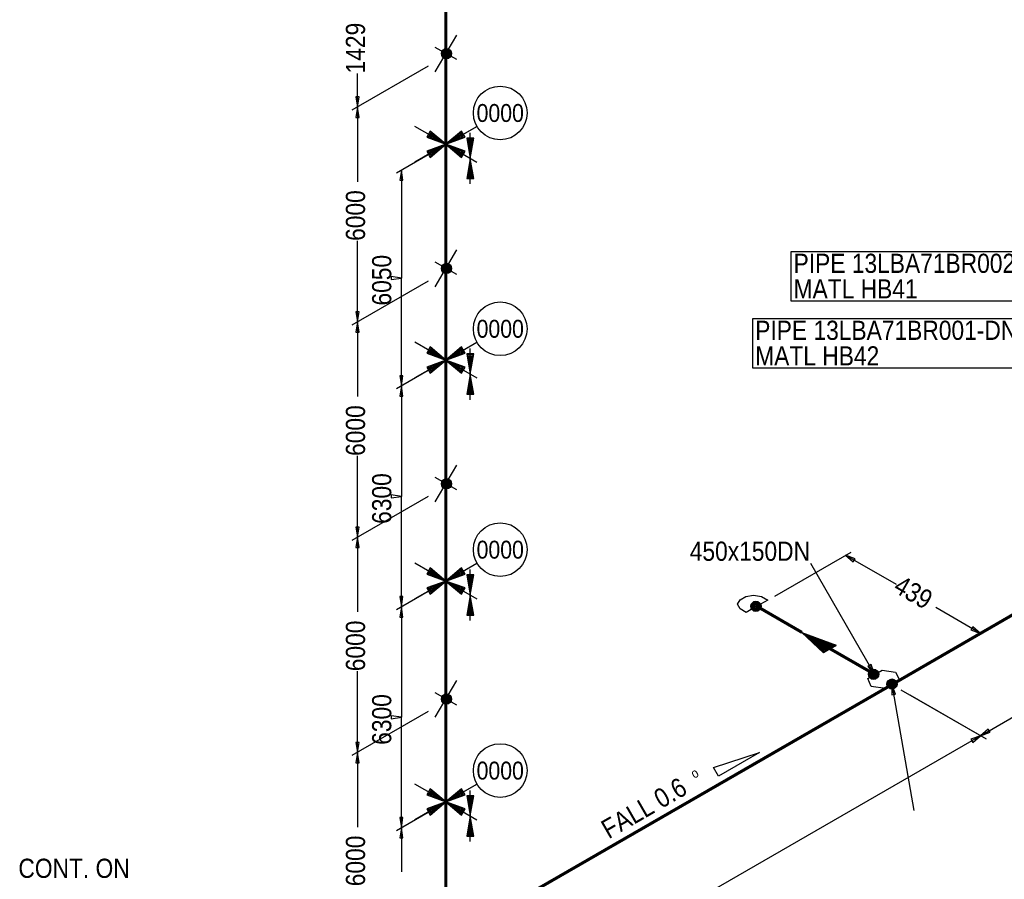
# Model space of a CAD drawing. Extents: x 0 to 841, y 0 to 594.
# Tile 3 of 5: x 251 to 444, y 196 to 365. Entities that reach past the tile are written whole.
import ezdxf
from ezdxf.enums import TextEntityAlignment as Align

# ---------------------------------------------------------------- set-up
doc = ezdxf.new("R2010")
doc.units = 0
for name, color, linetype in [('AD1', 7, 'Continuous'), ('AD2', 7, 'Continuous'), ('AD3', 7, 'Continuous'), ('NODE', 7, 'Continuous'), ('SUPP', 7, 'Continuous')]:
    doc.layers.add(name, color=color, linetype=linetype)
doc.styles.add('ARIAL', font='arial.ttf')

msp = doc.modelspace()

# ---------------------------------------------------------------- linework, layer by layer
at = {"color": 2}
for centre, radius in [((334.81, 357.87), 0.85), ((334.81, 357.87), 0.7), ((334.81, 357.87), 0.55), ((334.81, 357.87), 0.4), ((334.81, 357.87), 0.25), ((334.81, 315.87), 0.85), ((334.81, 315.87), 0.7), ((334.81, 315.87), 0.55), ((334.81, 315.87), 0.4), ((334.81, 315.87), 0.25), ((334.81, 273.77), 0.85), ((334.81, 273.77), 0.7), ((334.81, 273.77), 0.55), ((334.81, 273.77), 0.4), ((334.81, 273.77), 0.25), ((395.31, 249.8), 0.85), ((395.31, 249.8), 0.7), ((395.31, 249.8), 0.55), ((395.31, 249.8), 0.4), ((395.31, 249.8), 0.25), ((418.31, 236.5), 0.85), ((418.31, 236.5), 0.7), ((418.31, 236.5), 0.55), ((418.31, 236.5), 0.4), ((418.31, 236.5), 0.25), ((421.9, 234.6), 0.85), ((421.9, 234.6), 0.7), ((421.9, 234.6), 0.55), ((421.9, 234.6), 0.4), ((421.9, 234.6), 0.25), ((334.81, 231.67), 0.85), ((334.81, 231.67), 0.7), ((334.81, 231.67), 0.55), ((334.81, 231.67), 0.4), ((334.81, 231.67), 0.25)]:
    msp.add_circle(centre, radius, dxfattribs=at)
at = {"color": 4}
for centre in [(334.7, 340.15), (334.7, 297.95), (334.7, 254.75), (334.7, 211.55)]:
    msp.add_circle(centre, 0.25, dxfattribs=at)
at = {"layer": 'AD1', "color": 3, "flags": 128}
msp.add_lwpolyline([(437.3, 245.2), (439.2, 244.5), (437.7, 245.8)], dxfattribs=at)
at = {"layer": 'AD1', "flags": 128}
msp.add_lwpolyline([(422.6, 232.6), (421.9, 234.5), (421.9, 232.5)], dxfattribs=at)
at = {"layer": 'AD2', "color": 7}
msp.add_line((421.9, 232.5), (422.6, 232.6), dxfattribs=at)
at = {"layer": 'AD3', "color": 7, "flags": 128}
msp.add_lwpolyline([(421.9, 234.5), (426.2, 209.9)], dxfattribs=at)
at = {"layer": 'ARROW', "color": 7}
for p, q in [((317.7, 349.4), (317.1, 349.4)), ((317.1, 345.4), (317.7, 345.4)), ((325.7, 333.1), (326.3, 333.1)), ((324, 314.3), (324, 313.7)), ((317.7, 307.4), (317.1, 307.4)), ((317.1, 303.4), (317.7, 303.4)), ((326.3, 294.9), (325.7, 294.9)), ((325.7, 290.9), (326.3, 290.9)), ((324, 271.6), (324, 271)), ((317.7, 265.3), (317.1, 265.3)), ((317.1, 261.3), (317.7, 261.3)), ((414.3, 258.5), (414.7, 259.1)), ((326.3, 251.7), (325.7, 251.7)), ((325.7, 247.7), (326.3, 247.7)), ((417.8, 238.4), (417.2, 238)), ((324, 228.4), (324, 227.8)), ((441.1, 225.2), (440.7, 225.8)), ((437.3, 223.8), (437.7, 223.2)), ((317.7, 223.2), (317.1, 223.2)), ((317.1, 219.2), (317.7, 219.2)), ((326.3, 208.5), (325.7, 208.5)), ((325.7, 204.5), (326.3, 204.5))]:
    msp.add_line(p, q, dxfattribs=at)
at = {"layer": 'ARROW', "color": 3}
msp.add_line((437.7, 245.8), (437.3, 245.2), dxfattribs=at)
at = {"layer": 'CAP', "color": 2, "flags": 128}
msp.add_lwpolyline([(395.5, 249.8), (393.4, 248.6), (392.2, 249.3), (391.7, 250.2), (392.2, 251.1), (393.3, 251.7), (394.8, 252), (396.4, 251.7), (397.6, 251), (395.5, 249.8)], dxfattribs=at)
at = {"layer": 'G1', "color": 4, "flags": 128}
msp.add_lwpolyline([(439.2, 244.5), (430.5, 249.6)], dxfattribs=at)
at = {"layer": 'GT_1', "flags": 128}
for points in [[(317.1, 349.4), (317.4, 347.4), (317.7, 349.4)], [(317.7, 345.4), (317.4, 347.4), (317.1, 345.4)], [(317.1, 307.4), (317.4, 305.4), (317.7, 307.4)], [(317.7, 303.4), (317.4, 305.4), (317.1, 303.4)], [(317.1, 265.3), (317.4, 263.3), (317.7, 265.3)], [(317.7, 261.3), (317.4, 263.3), (317.1, 261.3)], [(414.7, 259.1), (412.8, 259.8), (414.3, 258.5)], [(417.2, 238), (418.5, 236.5), (417.8, 238.4)], [(440.7, 225.8), (439.2, 224.5), (441.1, 225.2)], [(437.7, 223.2), (439.2, 224.5), (437.3, 223.8)], [(317.1, 223.2), (317.4, 221.2), (317.7, 223.2)], [(317.7, 219.2), (317.4, 221.2), (317.1, 219.2)]]:
    msp.add_lwpolyline(points, dxfattribs=at)
at = {"layer": 'GT_1', "color": 2, "flags": 128}
for points in [[(326.3, 333.1), (326, 335.1), (325.7, 333.1)], [(324, 313.7), (326, 314), (324, 314.3)], [(325.7, 294.9), (326, 292.9), (326.3, 294.9)], [(326.3, 290.9), (326, 292.9), (325.7, 290.9)], [(324, 271), (326, 271.3), (324, 271.6)], [(325.7, 251.7), (326, 249.7), (326.3, 251.7)], [(326.3, 247.7), (326, 249.7), (325.7, 247.7)], [(324, 227.8), (326, 228.1), (324, 228.4)], [(325.7, 208.5), (326, 206.5), (326.3, 208.5)], [(326.3, 204.5), (326, 206.5), (325.7, 204.5)]]:
    msp.add_lwpolyline(points, dxfattribs=at)
at = {"layer": 'NODE', "color": 7}
for p, q in [((334.7, 340.15), (340.76, 343.65)), ((334.7, 297.95), (340.76, 301.45)), ((334.7, 254.75), (340.76, 258.25)), ((334.7, 211.55), (340.76, 215.05))]:
    msp.add_line(p, q, dxfattribs=at)
at = {"layer": 'NODE', "color": 6}
for centre in [(345.31, 346.27), (345.31, 304.07), (345.31, 260.88), (345.31, 217.68)]:
    msp.add_circle(centre, 5.25, dxfattribs=at)
at = {"layer": 'PL2', "color": 7, "flags": 128}
for points in [[(332.6, 354.3), (336.8, 361.5)], [(336.8, 356.7), (332.6, 359.1)], [(331.2, 355.4), (316.3, 346.8)], [(331.2, 355.4), (316.3, 346.8)], [(317.4, 347.4), (317.4, 354)], [(317.4, 347.4), (317.4, 332.8)], [(331.2, 338.1), (325, 334.5)], [(326, 335.1), (326, 314)], [(317.4, 305.4), (317.4, 321.3)], [(332.6, 312.3), (336.8, 319.5)], [(336.8, 314.7), (332.6, 317.1)], [(326, 292.9), (326, 314)], [(331.2, 313.4), (316.3, 304.8)], [(331.2, 313.4), (316.3, 304.8)], [(317.4, 305.4), (317.4, 290.8)], [(326, 292.9), (326, 271.3)], [(317.4, 263.3), (317.4, 279.2)], [(332.6, 270.2), (336.8, 277.4)], [(336.8, 272.6), (332.6, 275)], [(331.2, 271.3), (316.3, 262.7)], [(331.2, 271.3), (316.3, 262.7)], [(326, 249.7), (326, 271.3)], [(317.4, 263.3), (317.4, 248.7)], [(399, 251.8), (413.9, 260.4)], [(418.5, 236.5), (406, 258.2)], [(412.8, 259.8), (422.7, 254.1)], [(326, 249.7), (326, 228.1)], [(425.4, 236.5), (440.3, 245.1)], [(317.4, 221.2), (317.4, 237.1)], [(332.6, 228.1), (336.8, 235.3)], [(439.2, 224.5), (458.4, 235.6)], [(423.6, 233.5), (440.3, 223.9)], [(336.8, 230.5), (332.6, 232.9)], [(425.4, 232.5), (440.3, 223.9)], [(331.2, 229.2), (316.3, 220.6)], [(331.2, 229.2), (316.3, 220.6)], [(326, 206.5), (326, 228.1)], [(439.2, 224.5), (354.5, 175.6)], [(317.4, 221.2), (317.4, 206.6)], [(326, 206.5), (326, 197.9)]]:
    msp.add_lwpolyline(points, dxfattribs=at)
at = {"layer": 'PL2', "color": 3, "flags": 128}
for points in [[(331.2, 295.9), (325, 292.3)], [(331.2, 295.9), (325, 292.3)], [(331.2, 252.7), (325, 249.1)], [(331.2, 252.7), (325, 249.1)], [(331.2, 209.5), (325, 205.9)], [(331.2, 209.5), (325, 205.9)]]:
    msp.add_lwpolyline(points, dxfattribs=at)
at = {"layer": 'PL27', "flags": 128}
msp.add_lwpolyline([(409.8, 241.5), (408.5, 240.7), (404.3, 244.7), (411, 242.2), (408.6, 240.8), (404.8, 244.4), (410.9, 242.1), (408.8, 240.9), (405.4, 244.1), (410.7, 242), (409, 241), (405.9, 243.7), (410.5, 241.9), (409.1, 241.1), (406.4, 243.5), (410.4, 241.8), (409.3, 241.2), (407, 243.1), (410.2, 241.7), (409.5, 241.3), (407.4, 242.9), (410, 241.6), (409.6, 241.4), (408, 242.5), (409.9, 241.5), (409.8, 241.5), (404.3, 244.7)], dxfattribs=at)
at = {"layer": 'spoolno', "color": 7, "flags": 128}
for points in [[(402.2, 319.2), (461.8, 319.2), (461.8, 309.5), (402.2, 309.5), (402.2, 319.2)], [(394.7, 306.1), (454.3, 306.1), (454.3, 296.4), (394.7, 296.4), (394.7, 306.1)]]:
    msp.add_lwpolyline(points, dxfattribs=at)
at = {"layer": 'SUPP', "color": 4}
for p, q in [((334.48, 340.27), (328.64, 343.65)), ((331.64, 342.73), (330.94, 341.51)), ((334.7, 340.15), (331.64, 342.73)), ((337.76, 342.73), (334.7, 340.15)), ((334.92, 340.27), (340.76, 343.65)), ((338.46, 341.51), (337.76, 342.73)), ((330.94, 341.51), (334.7, 340.15)), ((331.8, 342.47), (331.24, 341.5)), ((331.24, 341.5), (334.25, 340.41)), ((331.95, 342.22), (331.53, 341.49)), ((331.53, 341.49), (333.79, 340.68)), ((334.25, 340.41), (331.8, 342.47)), ((332.11, 341.97), (331.83, 341.48)), ((331.83, 341.48), (333.34, 340.94)), ((333.79, 340.68), (331.95, 342.22)), ((333.34, 340.94), (332.11, 341.97)), ((332.27, 341.72), (332.13, 341.47)), ((332.13, 341.47), (332.88, 341.2)), ((332.88, 341.2), (332.27, 341.72)), ((334.7, 340.15), (338.46, 341.51)), ((337.6, 342.47), (335.15, 340.41)), ((335.15, 340.41), (338.16, 341.5)), ((337.45, 342.22), (335.61, 340.68)), ((335.61, 340.68), (337.87, 341.49)), ((337.29, 341.97), (336.06, 340.94)), ((336.06, 340.94), (337.57, 341.48)), ((337.13, 341.72), (336.52, 341.2)), ((336.52, 341.2), (337.27, 341.47)), ((337.27, 341.47), (337.13, 341.72)), ((337.57, 341.48), (337.29, 341.97)), ((337.87, 341.49), (337.45, 342.22)), ((338.16, 341.5), (337.6, 342.47)), ((340.16, 341.34), (338.76, 341.34)), ((338.76, 341.34), (339.46, 337.4)), ((340.02, 341.08), (338.9, 341.08)), ((338.9, 341.08), (339.46, 337.93)), ((339.88, 340.81), (339.04, 340.81)), ((339.04, 340.81), (339.46, 338.45)), ((339.46, 332.4), (339.46, 342.4)), ((339.46, 337.4), (340.16, 341.34)), ((339.46, 337.93), (340.02, 341.08)), ((339.46, 338.45), (339.88, 340.81)), ((334.48, 340.02), (328.64, 336.65)), ((334.7, 340.15), (330.94, 338.79)), ((330.94, 338.79), (331.64, 337.57)), ((334.25, 339.89), (331.24, 338.8)), ((331.24, 338.8), (331.8, 337.83)), ((333.79, 339.62), (331.53, 338.81)), ((331.53, 338.81), (331.95, 338.08)), ((331.64, 337.57), (334.7, 340.15)), ((331.8, 337.83), (334.25, 339.89)), ((333.34, 339.36), (331.83, 338.82)), ((331.83, 338.82), (332.11, 338.33)), ((331.95, 338.08), (333.79, 339.62)), ((332.11, 338.33), (333.34, 339.36)), ((332.88, 339.1), (332.13, 338.83)), ((332.13, 338.83), (332.27, 338.58)), ((332.27, 338.58), (332.88, 339.1)), ((334.7, 340.15), (337.76, 337.57)), ((338.46, 338.79), (334.7, 340.15)), ((334.92, 340.02), (340.76, 336.65)), ((335.15, 339.89), (337.6, 337.83)), ((338.16, 338.8), (335.15, 339.89)), ((335.61, 339.62), (337.45, 338.08)), ((337.87, 338.81), (335.61, 339.62)), ((336.06, 339.36), (337.29, 338.33)), ((337.57, 338.82), (336.06, 339.36)), ((336.52, 339.1), (337.13, 338.58)), ((337.27, 338.83), (336.52, 339.1)), ((337.13, 338.58), (337.27, 338.83)), ((337.29, 338.33), (337.57, 338.82)), ((337.45, 338.08), (337.87, 338.81)), ((337.6, 337.83), (338.16, 338.8)), ((337.76, 337.57), (338.46, 338.79)), ((339.74, 340.55), (339.18, 340.55)), ((339.18, 340.55), (339.46, 338.98)), ((339.6, 340.29), (339.32, 340.29)), ((339.32, 340.29), (339.46, 339.5)), ((339.46, 338.98), (339.74, 340.55)), ((339.46, 339.5), (339.6, 340.29)), ((339.46, 337.4), (338.76, 333.46)), ((339.46, 336.87), (338.9, 333.72)), ((340.16, 333.46), (339.46, 337.4)), ((340.02, 333.72), (339.46, 336.87)), ((339.46, 336.35), (339.04, 333.99)), ((339.46, 335.82), (339.18, 334.25)), ((339.46, 335.3), (339.32, 334.51)), ((339.88, 333.99), (339.46, 336.35)), ((339.74, 334.25), (339.46, 335.82)), ((339.6, 334.51), (339.46, 335.3)), ((338.76, 333.46), (340.16, 333.46)), ((338.9, 333.72), (340.02, 333.72)), ((339.04, 333.99), (339.88, 333.99)), ((339.18, 334.25), (339.74, 334.25)), ((339.32, 334.51), (339.6, 334.51)), ((334.48, 298.07), (328.64, 301.45)), ((331.64, 300.53), (330.94, 299.31)), ((334.7, 297.95), (331.64, 300.53)), ((337.76, 300.53), (334.7, 297.95)), ((334.92, 298.07), (340.76, 301.45)), ((338.46, 299.31), (337.76, 300.53)), ((330.94, 299.31), (334.7, 297.95)), ((331.8, 300.27), (331.24, 299.3)), ((331.24, 299.3), (334.25, 298.21)), ((331.95, 300.02), (331.53, 299.29)), ((331.53, 299.29), (333.79, 298.48)), ((334.25, 298.21), (331.8, 300.27)), ((332.11, 299.77), (331.83, 299.28)), ((331.83, 299.28), (333.34, 298.74)), ((333.79, 298.48), (331.95, 300.02)), ((333.34, 298.74), (332.11, 299.77)), ((332.27, 299.52), (332.13, 299.27)), ((332.13, 299.27), (332.88, 299)), ((332.88, 299), (332.27, 299.52)), ((334.7, 297.95), (338.46, 299.31)), ((337.6, 300.27), (335.15, 298.21)), ((335.15, 298.21), (338.16, 299.3)), ((337.45, 300.02), (335.61, 298.48)), ((335.61, 298.48), (337.87, 299.29)), ((337.29, 299.77), (336.06, 298.74)), ((336.06, 298.74), (337.57, 299.28)), ((337.13, 299.52), (336.52, 299)), ((336.52, 299), (337.27, 299.27)), ((337.27, 299.27), (337.13, 299.52)), ((337.57, 299.28), (337.29, 299.77)), ((337.87, 299.29), (337.45, 300.02)), ((338.16, 299.3), (337.6, 300.27)), ((340.16, 299.14), (338.76, 299.14)), ((338.76, 299.14), (339.46, 295.2)), ((340.02, 298.88), (338.9, 298.88)), ((338.9, 298.88), (339.46, 295.73)), ((339.88, 298.61), (339.04, 298.61)), ((339.04, 298.61), (339.46, 296.25)), ((339.46, 290.2), (339.46, 300.2)), ((339.46, 295.2), (340.16, 299.14)), ((339.46, 295.73), (340.02, 298.88)), ((339.46, 296.25), (339.88, 298.61)), ((334.48, 297.82), (328.64, 294.45)), ((334.7, 297.95), (330.94, 296.59)), ((330.94, 296.59), (331.64, 295.37)), ((334.25, 297.69), (331.24, 296.6)), ((331.24, 296.6), (331.8, 295.63)), ((333.79, 297.42), (331.53, 296.61)), ((331.53, 296.61), (331.95, 295.88)), ((331.64, 295.37), (334.7, 297.95)), ((331.8, 295.63), (334.25, 297.69)), ((333.34, 297.16), (331.83, 296.62)), ((331.83, 296.62), (332.11, 296.13)), ((331.95, 295.88), (333.79, 297.42)), ((332.11, 296.13), (333.34, 297.16)), ((332.88, 296.9), (332.13, 296.63)), ((332.13, 296.63), (332.27, 296.38)), ((332.27, 296.38), (332.88, 296.9)), ((334.7, 297.95), (337.76, 295.37)), ((338.46, 296.59), (334.7, 297.95)), ((334.92, 297.82), (340.76, 294.45)), ((335.15, 297.69), (337.6, 295.63)), ((338.16, 296.6), (335.15, 297.69)), ((335.61, 297.42), (337.45, 295.88)), ((337.87, 296.61), (335.61, 297.42)), ((336.06, 297.16), (337.29, 296.13)), ((337.57, 296.62), (336.06, 297.16)), ((336.52, 296.9), (337.13, 296.38)), ((337.27, 296.63), (336.52, 296.9)), ((337.13, 296.38), (337.27, 296.63)), ((337.29, 296.13), (337.57, 296.62)), ((337.45, 295.88), (337.87, 296.61)), ((337.6, 295.63), (338.16, 296.6)), ((337.76, 295.37), (338.46, 296.59)), ((339.74, 298.35), (339.18, 298.35)), ((339.18, 298.35), (339.46, 296.78)), ((339.6, 298.09), (339.32, 298.09)), ((339.32, 298.09), (339.46, 297.3)), ((339.46, 296.78), (339.74, 298.35)), ((339.46, 297.3), (339.6, 298.09)), ((339.46, 295.2), (338.76, 291.26)), ((339.46, 294.67), (338.9, 291.52)), ((340.16, 291.26), (339.46, 295.2)), ((340.02, 291.52), (339.46, 294.67)), ((339.46, 294.15), (339.04, 291.79)), ((339.46, 293.62), (339.18, 292.05)), ((339.46, 293.1), (339.32, 292.31)), ((339.88, 291.79), (339.46, 294.15)), ((339.74, 292.05), (339.46, 293.62)), ((339.6, 292.31), (339.46, 293.1)), ((338.76, 291.26), (340.16, 291.26)), ((338.9, 291.52), (340.02, 291.52)), ((339.04, 291.79), (339.88, 291.79)), ((339.18, 292.05), (339.74, 292.05)), ((339.32, 292.31), (339.6, 292.31)), ((334.48, 254.88), (328.64, 258.25)), ((334.92, 254.88), (340.76, 258.25)), ((331.64, 257.33), (330.94, 256.11)), ((330.94, 256.11), (334.7, 254.75)), ((331.8, 257.07), (331.24, 256.1)), ((331.24, 256.1), (334.25, 255.01)), ((331.95, 256.82), (331.53, 256.09)), ((331.53, 256.09), (333.79, 255.28)), ((334.7, 254.75), (331.64, 257.33)), ((334.25, 255.01), (331.8, 257.07)), ((332.11, 256.57), (331.83, 256.08)), ((331.83, 256.08), (333.34, 255.54)), ((333.79, 255.28), (331.95, 256.82)), ((333.34, 255.54), (332.11, 256.57)), ((332.27, 256.32), (332.13, 256.07)), ((332.13, 256.07), (332.88, 255.8)), ((332.88, 255.8), (332.27, 256.32)), ((337.76, 257.33), (334.7, 254.75)), ((334.7, 254.75), (338.46, 256.11)), ((337.6, 257.07), (335.15, 255.01)), ((335.15, 255.01), (338.16, 256.1)), ((337.45, 256.82), (335.61, 255.28)), ((335.61, 255.28), (337.87, 256.09)), ((337.29, 256.57), (336.06, 255.54)), ((336.06, 255.54), (337.57, 256.08)), ((337.13, 256.32), (336.52, 255.8)), ((336.52, 255.8), (337.27, 256.07)), ((337.27, 256.07), (337.13, 256.32)), ((337.57, 256.08), (337.29, 256.57)), ((337.87, 256.09), (337.45, 256.82)), ((338.16, 256.1), (337.6, 257.07)), ((338.46, 256.11), (337.76, 257.33)), ((339.46, 247), (339.46, 257)), ((334.48, 254.62), (328.64, 251.25)), ((334.7, 254.75), (330.94, 253.39)), ((334.25, 254.49), (331.24, 253.4)), ((333.79, 254.22), (331.53, 253.41)), ((331.64, 252.17), (334.7, 254.75)), ((331.8, 252.43), (334.25, 254.49)), ((331.95, 252.68), (333.79, 254.22)), ((334.7, 254.75), (337.76, 252.17)), ((338.46, 253.39), (334.7, 254.75)), ((334.92, 254.62), (340.76, 251.25)), ((335.15, 254.49), (337.6, 252.43)), ((338.16, 253.4), (335.15, 254.49)), ((335.61, 254.22), (337.45, 252.68)), ((337.87, 253.41), (335.61, 254.22)), ((340.16, 255.94), (338.76, 255.94)), ((338.76, 255.94), (339.46, 252)), ((340.02, 255.68), (338.9, 255.68)), ((338.9, 255.68), (339.46, 252.53)), ((339.88, 255.41), (339.04, 255.41)), ((339.04, 255.41), (339.46, 253.05)), ((339.74, 255.15), (339.18, 255.15)), ((339.18, 255.15), (339.46, 253.58)), ((339.6, 254.89), (339.32, 254.89)), ((339.32, 254.89), (339.46, 254.1)), ((339.46, 252), (340.16, 255.94)), ((339.46, 252.53), (340.02, 255.68)), ((339.46, 253.05), (339.88, 255.41)), ((339.46, 253.58), (339.74, 255.15)), ((339.46, 254.1), (339.6, 254.89)), ((330.94, 253.39), (331.64, 252.17)), ((331.24, 253.4), (331.8, 252.43)), ((331.53, 253.41), (331.95, 252.68)), ((333.34, 253.96), (331.83, 253.42)), ((331.83, 253.42), (332.11, 252.93)), ((332.11, 252.93), (333.34, 253.96)), ((332.88, 253.7), (332.13, 253.43)), ((332.13, 253.43), (332.27, 253.18)), ((332.27, 253.18), (332.88, 253.7)), ((336.06, 253.96), (337.29, 252.93)), ((337.57, 253.42), (336.06, 253.96)), ((336.52, 253.7), (337.13, 253.18)), ((337.27, 253.43), (336.52, 253.7)), ((337.13, 253.18), (337.27, 253.43)), ((337.29, 252.93), (337.57, 253.42)), ((337.45, 252.68), (337.87, 253.41)), ((337.6, 252.43), (338.16, 253.4)), ((337.76, 252.17), (338.46, 253.39)), ((339.46, 252), (338.76, 248.06)), ((339.46, 251.47), (338.9, 248.32)), ((339.46, 250.95), (339.04, 248.59)), ((339.46, 250.42), (339.18, 248.85)), ((340.16, 248.06), (339.46, 252)), ((340.02, 248.32), (339.46, 251.47)), ((339.88, 248.59), (339.46, 250.95)), ((339.74, 248.85), (339.46, 250.42)), ((338.9, 248.32), (340.02, 248.32)), ((339.04, 248.59), (339.88, 248.59)), ((339.18, 248.85), (339.74, 248.85)), ((339.46, 249.9), (339.32, 249.11)), ((339.32, 249.11), (339.6, 249.11)), ((339.6, 249.11), (339.46, 249.9)), ((338.76, 248.06), (340.16, 248.06)), ((334.48, 211.68), (328.64, 215.05)), ((331.64, 214.13), (330.94, 212.91)), ((331.8, 213.87), (331.24, 212.9)), ((334.7, 211.55), (331.64, 214.13)), ((334.25, 211.81), (331.8, 213.87)), ((337.76, 214.13), (334.7, 211.55)), ((334.92, 211.68), (340.76, 215.05)), ((337.6, 213.87), (335.15, 211.81)), ((338.16, 212.9), (337.6, 213.87)), ((338.46, 212.91), (337.76, 214.13)), ((339.46, 203.8), (339.46, 213.8)), ((330.94, 212.91), (334.7, 211.55)), ((331.24, 212.9), (334.25, 211.81)), ((331.95, 213.62), (331.53, 212.89)), ((331.53, 212.89), (333.79, 212.08)), ((332.11, 213.37), (331.83, 212.88)), ((331.83, 212.88), (333.34, 212.34)), ((333.79, 212.08), (331.95, 213.62)), ((333.34, 212.34), (332.11, 213.37)), ((332.27, 213.12), (332.13, 212.87)), ((332.13, 212.87), (332.88, 212.6)), ((332.88, 212.6), (332.27, 213.12)), ((334.7, 211.55), (338.46, 212.91)), ((335.15, 211.81), (338.16, 212.9)), ((337.45, 213.62), (335.61, 212.08)), ((335.61, 212.08), (337.87, 212.89)), ((337.29, 213.37), (336.06, 212.34)), ((336.06, 212.34), (337.57, 212.88)), ((337.13, 213.12), (336.52, 212.6)), ((336.52, 212.6), (337.27, 212.87)), ((337.27, 212.87), (337.13, 213.12)), ((337.57, 212.88), (337.29, 213.37)), ((337.87, 212.89), (337.45, 213.62)), ((340.16, 212.74), (338.76, 212.74)), ((338.76, 212.74), (339.46, 208.8)), ((340.02, 212.48), (338.9, 212.48)), ((338.9, 212.48), (339.46, 209.33)), ((339.88, 212.21), (339.04, 212.21)), ((339.04, 212.21), (339.46, 209.85)), ((339.74, 211.95), (339.18, 211.95)), ((339.18, 211.95), (339.46, 210.38)), ((339.46, 208.8), (340.16, 212.74)), ((339.46, 209.33), (340.02, 212.48)), ((339.46, 209.85), (339.88, 212.21)), ((339.46, 210.38), (339.74, 211.95)), ((334.48, 211.43), (328.64, 208.05)), ((334.7, 211.55), (330.94, 210.19)), ((330.94, 210.19), (331.64, 208.97)), ((334.25, 211.29), (331.24, 210.2)), ((331.24, 210.2), (331.8, 209.23)), ((333.79, 211.02), (331.53, 210.21)), ((331.53, 210.21), (331.95, 209.48)), ((331.64, 208.97), (334.7, 211.55)), ((331.8, 209.23), (334.25, 211.29)), ((333.34, 210.76), (331.83, 210.22)), ((331.83, 210.22), (332.11, 209.73)), ((331.95, 209.48), (333.79, 211.02)), ((332.11, 209.73), (333.34, 210.76)), ((332.88, 210.5), (332.13, 210.23)), ((332.13, 210.23), (332.27, 209.98)), ((332.27, 209.98), (332.88, 210.5)), ((334.7, 211.55), (337.76, 208.97)), ((338.46, 210.19), (334.7, 211.55)), ((334.92, 211.43), (340.76, 208.05)), ((335.15, 211.29), (337.6, 209.23)), ((338.16, 210.2), (335.15, 211.29)), ((335.61, 211.02), (337.45, 209.48)), ((337.87, 210.21), (335.61, 211.02)), ((336.06, 210.76), (337.29, 209.73)), ((337.57, 210.22), (336.06, 210.76)), ((336.52, 210.5), (337.13, 209.98)), ((337.27, 210.23), (336.52, 210.5)), ((337.13, 209.98), (337.27, 210.23)), ((337.29, 209.73), (337.57, 210.22)), ((337.45, 209.48), (337.87, 210.21)), ((337.6, 209.23), (338.16, 210.2)), ((337.76, 208.97), (338.46, 210.19)), ((339.6, 211.69), (339.32, 211.69)), ((339.32, 211.69), (339.46, 210.9)), ((339.46, 210.9), (339.6, 211.69)), ((339.46, 208.8), (338.76, 204.86)), ((339.46, 208.27), (338.9, 205.12)), ((340.16, 204.86), (339.46, 208.8)), ((340.02, 205.12), (339.46, 208.27)), ((339.46, 207.75), (339.04, 205.39)), ((339.46, 207.22), (339.18, 205.65)), ((339.46, 206.7), (339.32, 205.91)), ((339.88, 205.39), (339.46, 207.75)), ((339.74, 205.65), (339.46, 207.22)), ((339.6, 205.91), (339.46, 206.7)), ((338.76, 204.86), (340.16, 204.86)), ((338.9, 205.12), (340.02, 205.12)), ((339.04, 205.39), (339.88, 205.39)), ((339.18, 205.65), (339.74, 205.65)), ((339.32, 205.91), (339.6, 205.91))]:
    msp.add_line(p, q, dxfattribs=at)
at = {"layer": 'SW', "color": 2}
for centre in [(334.81, 357.87), (334.81, 315.87), (334.81, 273.77), (395.31, 249.8), (418.31, 236.5), (421.9, 234.6), (334.81, 231.67)]:
    msp.add_circle(centre, 1, dxfattribs=at)
at = {"layer": 'TPIPE13', "color": 3, "const_width": 0.6, "flags": 128}
for points in [[(421.9, 234.5), (458.2, 255.5)], [(337.8, 186), (421.9, 234.5)]]:
    msp.add_lwpolyline(points, dxfattribs=at)
at = {"layer": 'TPIPE13', "color": 4, "flags": 128}
msp.add_lwpolyline([(396, 221.2), (388, 216.6), (387, 218.3), (396, 221.2)], dxfattribs=at)
at = {"layer": 'TPIPE14', "color": 3, "const_width": 0.6, "flags": 128}
msp.add_lwpolyline([(418.5, 236.5), (409.8, 241.5)], dxfattribs=at)
at = {"layer": 'TPIPE15', "color": 3, "const_width": 0.6, "flags": 128}
msp.add_lwpolyline([(404.3, 244.7), (395.5, 249.8)], dxfattribs=at)
at = {"layer": 'TPIPE7', "color": 3, "const_width": 0.6, "flags": 128}
for points in [[(334.7, 357.4), (334.7, 370.9)], [(334.7, 340.1), (334.7, 357.4)], [(334.7, 315.4), (334.7, 340.1)], [(334.7, 297.9), (334.7, 315.4)], [(334.7, 273.3), (334.7, 297.9)], [(334.7, 254.7), (334.7, 273.3)], [(334.7, 231.2), (334.7, 254.7)], [(334.7, 211.5), (334.7, 231.2)], [(334.7, 189.2), (334.7, 211.5)]]:
    msp.add_lwpolyline(points, dxfattribs=at)
at = {"layer": 'WOLET', "color": 2, "flags": 128}
msp.add_lwpolyline([(421.9, 234.5), (420.6, 233.7), (417.8, 234.1), (417.2, 235.7), (420, 237.3), (422.6, 236.9), (423.4, 235.3), (421.9, 234.5)], dxfattribs=at)

# ---------------------------------------------------------------- texts
at = {"layer": 'GT_1', "color": 2, "style": 'ARIAL', "width": 0.85}
for s, height, rotation, p in [('1429', 3.75, 90, (318.88, 354.01)), ('6000', 3.75, 90, (318.88, 321.26)), ('6050', 3.75, 90, (324.01, 308.62)), ('6000', 3.75, 90, (318.88, 279.21)), ('6300', 3.75, 90, (324.01, 265.92)), ('439', 3.75, -30, (421.93, 252.78)), ('6000', 3.75, 90, (318.88, 237.11)), ('6300', 3.75, 90, (324.01, 222.72)), ('o', 1.88, 30, (383.24, 216.05)), ('6000', 3.75, 90, (318.88, 195.06))]:
    msp.add_text(s, height=height, rotation=rotation, dxfattribs=at).set_placement(p)
for s, p in [('PIPE 13LBA71BR002-DN450', (402.66, 315)), ('MATL HB41', (402.66, 310)), ('PIPE 13LBA71BR001-DN450', (395.16, 301.9)), ('MATL HB42', (395.16, 296.9)), ('450x150DN', (382.36, 258.7)), ('CONT. ON', (251.11, 196.7))]:
    msp.add_text(s, height=3.75, dxfattribs=at).set_placement(p)
at = {"layer": 'NODE', "color": 6, "style": 'ARIAL', "width": 0.85}
for p in [(345.31, 346.27), (345.31, 304.07), (345.31, 260.88), (345.31, 217.68)]:
    msp.add_text('0000', height=3.5, dxfattribs=at).set_placement(p, align=Align.MIDDLE)
at = {"layer": 'TPIPE13', "color": 4, "style": 'ARIAL', "width": 0.85}
msp.add_text('FALL 0.6', height=3.75, rotation=30, dxfattribs=at).set_placement((366.51, 204.23))

doc.saveas('drawing.dxf')
